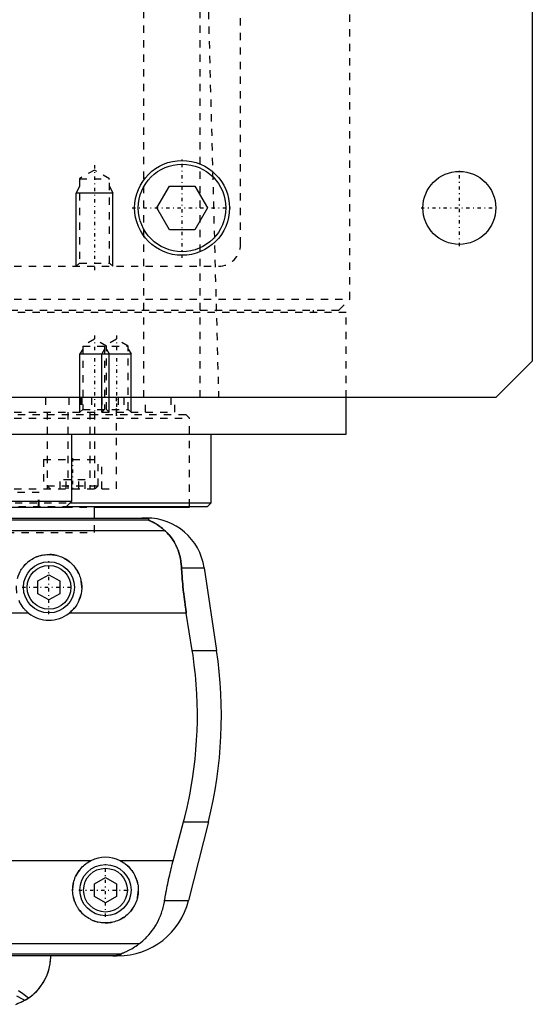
# Model space of a CAD drawing. Extents: x -105 to 105, y -97 to 359.
# Tile 4 of 9: x 35 to 105, y -67 to 68. Entities that reach past the tile are written whole.
import ezdxf

# ---------------------------------------------------------------- set-up
doc = ezdxf.new("R2010")
doc.units = 0
doc.linetypes.add('CENTER', pattern=[1.5, 0.45, -0.5, 0.05, -0.5])
doc.linetypes.add('DASHED', pattern=[2, 1, -1])
for name, color, linetype in [('AM_0', 7, 'CONTINUOUS'), ('AM_10', 7, 'CONTINUOUS'), ('AM_3', 7, 'DASHED'), ('AM_7', 7, 'CENTER')]:
    doc.layers.add(name, color=color, linetype=linetype)

msp = doc.modelspace()

# ---------------------------------------------------------------- linework, layer by layer
at = {"layer": 'AM_0', "color": 7, "linetype": 'CONTINUOUS'}
for p, q in [((105, 311.5), (105, 21.5)), ((53.54, 42.5), (55.27, 45.5)), ((55.27, 45.5), (58.73, 45.5)), ((58.73, 45.5), (60.46, 42.5)), ((55.27, 39.5), (53.54, 42.5)), ((60.46, 42.5), (58.73, 39.5)), ((58.73, 39.5), (55.27, 39.5)), ((105, 21.5), (100, 16.5)), ((100, 16.5), (-100, 16.5)), ((79.5, 11.5), (79.5, 16.5)), ((-79.5, 11.5), (79.5, 11.5)), ((41.88, 2.3), (41.88, 11.5)), ((61, 2.08), (61, 11.5)), ((25.88, 2.3), (41.88, 2.3)), ((26.68, 1.5), (41.08, 1.5)), ((41.08, 1.5), (41.88, 2.3)), ((41.16, 1.58), (60.5, 1.58)), ((41.66, 2.08), (61, 2.08)), ((45, 0), (45, 1.58)), ((45.04, 1.5), (58, 1.5)), ((58, 1.5), (58, 1.58)), ((60.5, 1.58), (61, 2.08)), ((-52.11, 0), (52.11, 0)), ((-52.38, -0.25), (52.38, -0.25)), ((-54.6, -1.69), (54.6, -1.69)), ((37.25, -8.63), (38.75, -7.77)), ((38.75, -7.77), (40.25, -8.63)), ((56.93, -6.81), (60.02, -6.81)), ((60.02, -6.81), (61.72, -18.16)), ((37.25, -10.37), (37.25, -8.63)), ((40.25, -8.63), (40.25, -10.37)), ((38.75, -11.23), (37.25, -10.37)), ((40.25, -10.37), (38.75, -11.23)), ((35.96, -13.03), (-35.96, -13.03)), ((57.58, -13.03), (41.54, -13.03)), ((58.39, -18.16), (57.58, -13.03)), ((58.39, -18.16), (61.72, -18.16)), ((55.78, -46.97), (57.2, -41.62)), ((57.2, -41.62), (60.6, -41.62)), ((60.6, -41.62), (57.89, -52.43)), ((44.5, -46.97), (-44.5, -46.97)), ((55.78, -46.97), (48.5, -46.97)), ((45, -50.13), (46.5, -49.27)), ((46.5, -49.27), (48, -50.13)), ((45, -51.87), (45, -50.13)), ((48, -50.13), (48, -51.87)), ((46.5, -52.73), (45, -51.87)), ((48, -51.87), (46.5, -52.73)), ((54.6, -52.43), (57.89, -52.43)), ((-51.17, -58.31), (51.17, -58.31)), ((-48.57, -59.75), (48.57, -59.75)), ((48.19, -60), (-48.19, -60))]:
    msp.add_line(p, q, dxfattribs=at)
for points in [[(52.38, -0.25, 0), (52.39, -0.25, 0), (52.41, -0.23, 0), (52.43, -0.22, 0), (52.44, -0.21, 0), (52.44, -0.2, 0), (52.45, -0.19, 0), (52.45, -0.17, 0), (52.45, -0.16, 0), (52.45, -0.14, 0), (52.43, -0.13, 0), (52.42, -0.12, 0), (52.41, -0.11, 0), (52.39, -0.1, 0), (52.35, -0.08, 0), (52.3, -0.07, 0), (52.23, -0.05, 0), (52.19, -0.04, 0), (52.17, -0.04, 0), (52.16, -0.04, 0), (52.15, -0.04, 0), (52.15, -0.04, 0), (52.13, -0.04, 0), (52.11, -0.03, 0), (52.1, -0.03, 0), (52.1, -0.03, 0), (52.08, -0.03, 0), (52.06, -0.03, 0), (52.05, -0.03, 0), (52.04, -0.02, 0), (52.01, -0.02, 0), (51.99, -0.02, 0), (51.96, -0.02, 0), (51.93, -0.01, 0), (51.91, -0.01, 0), (51.89, -0.01, 0), (51.87, -0.01, 0), (51.84, -0.01, 0), (51.82, -0.01, 0), (51.82, -0.01, 0), (51.81, -0.01, 0), (51.81, -0.01, 0), (51.8, -0.01, 0), (51.8, -0.01, 0), (51.79, -0.01, 0), (51.78, -0.01, 0), (51.78, -0.01, 0), (51.77, -0.01, 0), (51.77, -0.01, 0), (51.76, -0.01, 0), (51.76, 0, 0), (51.75, 0, 0), (51.74, 0, 0), (51.73, 0, 0), (51.73, 0, 0), (51.72, 0, 0), (51.72, 0, 0), (51.71, 0, 0), (51.7, 0, 0), (51.7, 0, 0), (51.69, 0, 0), (51.68, 0, 0), (51.68, 0, 0), (51.67, 0, 0), (51.67, 0, 0), (51.66, 0, 0), (51.65, 0, 0), (51.65, 0, 0), (51.64, 0, 0), (51.63, 0, 0), (51.63, 0, 0), (51.62, 0, 0), (51.61, 0, 0), (51.6, 0, 0), (51.6, 0, 0), (51.59, 0, 0), (51.58, 0, 0), (51.57, 0, 0), (51.57, 0, 0), (51.56, 0, 0), (51.55, 0, 0), (51.54, 0, 0), (51.53, 0, 0), (51.53, 0, 0), (51.52, 0, 0), (51.52, 0, 0), (51.51, 0, 0), (51.5, 0, 0), (51.49, 0, 0)], [(54.6, -1.69, 0), (54.51, -1.61, 0), (54.32, -1.45, 0), (54.14, -1.31, 0), (54.06, -1.24, 0), (53.97, -1.17, 0), (53.8, -1.05, 0), (53.63, -0.94, 0), (53.48, -0.84, 0), (53.33, -0.75, 0), (53.18, -0.67, 0), (53.12, -0.63, 0), (53.05, -0.59, 0), (52.93, -0.53, 0), (52.81, -0.48, 0), (52.7, -0.42, 0), (52.64, -0.4, 0), (52.63, -0.39, 0), (52.61, -0.38, 0), (52.6, -0.38, 0), (52.6, -0.37, 0), (52.58, -0.37, 0), (52.57, -0.36, 0), (52.55, -0.35, 0), (52.54, -0.35, 0), (52.52, -0.34, 0), (52.52, -0.34, 0), (52.51, -0.33, 0), (52.5, -0.33, 0), (52.48, -0.32, 0), (52.48, -0.32, 0), (52.47, -0.32, 0), (52.46, -0.31, 0), (52.45, -0.31, 0), (52.44, -0.3, 0), (52.44, -0.3, 0), (52.43, -0.3, 0), (52.42, -0.29, 0), (52.41, -0.29, 0), (52.4, -0.28, 0), (52.4, -0.28, 0), (52.39, -0.28, 0), (52.39, -0.28, 0), (52.39, -0.27, 0), (52.38, -0.27, 0), (52.38, -0.27, 0), (52.38, -0.26, 0), (52.38, -0.26, 0), (52.38, -0.26, 0), (52.38, -0.26, 0), (52.38, -0.26, 0), (52.38, -0.25, 0), (52.38, -0.25, 0)], [(56.93, -6.81, 0), (56.92, -6.65, 0), (56.89, -6.32, 0), (56.85, -5.99, 0), (56.82, -5.83, 0), (56.8, -5.66, 0), (56.73, -5.34, 0), (56.65, -5.03, 0), (56.55, -4.72, 0), (56.45, -4.42, 0), (56.33, -4.12, 0), (56.27, -3.97, 0), (56.2, -3.83, 0), (56.06, -3.55, 0), (55.9, -3.27, 0), (55.73, -3, 0), (55.55, -2.74, 0), (55.36, -2.49, 0), (55.26, -2.37, 0), (55.16, -2.25, 0), (54.94, -2.02, 0), (54.72, -1.8, 0), (54.6, -1.69, 0)], [(34.7, -7.53, 0), (34.8, -7.34, 0), (34.9, -7.17, 0), (35.01, -6.99, 0), (35.07, -6.91, 0), (35.13, -6.83, 0), (35.25, -6.67, 0), (35.38, -6.52, 0), (35.52, -6.37, 0), (35.66, -6.23, 0), (35.8, -6.1, 0), (35.88, -6.03, 0), (35.96, -5.97, 0), (36.12, -5.85, 0), (36.29, -5.73, 0), (36.47, -5.62, 0), (36.65, -5.52, 0), (36.83, -5.43, 0), (36.93, -5.38, 0), (37.03, -5.34, 0), (37.22, -5.27, 0), (37.42, -5.2, 0), (37.63, -5.14, 0), (37.83, -5.1, 0), (38.04, -5.06, 0), (38.14, -5.04, 0), (38.24, -5.03, 0), (38.45, -5.01, 0), (38.65, -5, 0), (38.75, -5, 0), (38.85, -5, 0), (39.05, -5.01, 0), (39.26, -5.03, 0), (39.36, -5.04, 0), (39.46, -5.06, 0), (39.67, -5.1, 0), (39.87, -5.14, 0), (40.08, -5.2, 0), (40.28, -5.27, 0), (40.47, -5.34, 0), (40.57, -5.38, 0), (40.67, -5.43, 0), (40.85, -5.52, 0), (41.03, -5.62, 0), (41.21, -5.73, 0), (41.38, -5.85, 0), (41.54, -5.97, 0), (41.62, -6.03, 0), (41.7, -6.1, 0), (41.84, -6.23, 0), (41.98, -6.37, 0), (42.12, -6.52, 0), (42.25, -6.67, 0), (42.37, -6.83, 0), (42.43, -6.91, 0), (42.49, -6.99, 0), (42.6, -7.17, 0), (42.7, -7.34, 0), (42.8, -7.53, 0), (42.88, -7.72, 0), (42.96, -7.91, 0), (42.99, -8.01, 0), (43.03, -8.1, 0), (43.09, -8.3, 0), (43.14, -8.5, 0), (43.18, -8.7, 0), (43.21, -8.91, 0), (43.23, -9.11, 0), (43.24, -9.21, 0), (43.25, -9.31, 0), (43.25, -9.51, 0), (43.25, -9.71, 0), (43.24, -9.81, 0), (43.23, -9.91, 0), (43.21, -10.11, 0), (43.18, -10.32, 0), (43.15, -10.42, 0), (43.13, -10.52, 0), (43.08, -10.73, 0), (43.02, -10.93, 0), (42.95, -11.13, 0), (42.86, -11.32, 0), (42.77, -11.52, 0), (42.72, -11.61, 0), (42.67, -11.7, 0), (42.57, -11.89, 0), (42.45, -12.06, 0), (42.33, -12.23, 0), (42.2, -12.39, 0), (42.06, -12.55, 0), (41.99, -12.62, 0), (41.92, -12.69, 0), (41.77, -12.83, 0), (41.62, -12.97, 0), (41.54, -13.03, 0)], [(57.58, -13.03, 0), (57.55, -12.86, 0), (57.5, -12.52, 0), (57.45, -12.18, 0), (57.43, -12.01, 0), (57.4, -11.84, 0), (57.36, -11.5, 0), (57.31, -11.15, 0), (57.27, -10.81, 0), (57.23, -10.46, 0), (57.19, -10.12, 0), (57.17, -9.94, 0), (57.15, -9.77, 0), (57.12, -9.42, 0), (57.09, -9.07, 0), (57.06, -8.72, 0), (57.03, -8.37, 0), (57, -8.03, 0), (56.99, -7.85, 0), (56.98, -7.68, 0), (56.96, -7.33, 0), (56.94, -6.99, 0), (56.93, -6.81, 0)], [(35.96, -13.03, 0), (35.88, -12.97, 0), (35.73, -12.83, 0), (35.58, -12.69, 0), (35.51, -12.62, 0), (35.44, -12.55, 0), (35.3, -12.39, 0), (35.17, -12.23, 0), (35.05, -12.06, 0), (34.93, -11.89, 0), (34.83, -11.7, 0), (34.78, -11.61, 0), (34.73, -11.52, 0)], [(57.2, -41.62, 0), (57.37, -40.98, 0), (57.68, -39.69, 0), (57.96, -38.38, 0), (58.09, -37.72, 0), (58.21, -37.05, 0), (58.43, -35.73, 0), (58.62, -34.4, 0), (58.78, -33.07, 0), (58.9, -31.75, 0), (58.99, -30.44, 0), (59.03, -29.79, 0), (59.06, -29.15, 0), (59.09, -27.88, 0), (59.09, -26.64, 0), (59.07, -25.38, 0), (59.02, -24.1, 0), (58.94, -22.8, 0), (58.88, -22.14, 0), (58.82, -21.48, 0), (58.67, -20.16, 0), (58.5, -18.82, 0), (58.39, -18.16, 0)], [(48.5, -46.97, 0), (48.6, -47.02, 0), (48.8, -47.13, 0), (49, -47.26, 0), (49.09, -47.32, 0), (49.18, -47.39, 0), (49.36, -47.53, 0), (49.53, -47.67, 0), (49.69, -47.82, 0), (49.84, -47.98, 0), (49.98, -48.15, 0), (50.05, -48.24, 0), (50.12, -48.33, 0), (50.25, -48.52, 0), (50.37, -48.71, 0), (50.49, -48.91, 0), (50.59, -49.12, 0), (50.68, -49.33, 0), (50.72, -49.44, 0), (50.76, -49.55, 0), (50.83, -49.76, 0), (50.88, -49.99, 0), (50.91, -50.1, 0), (50.93, -50.21, 0), (50.96, -50.43, 0), (50.99, -50.65, 0), (50.99, -50.76, 0), (51, -50.87, 0), (51, -51.08, 0), (50.99, -51.3, 0), (50.97, -51.51, 0), (50.94, -51.73, 0), (50.9, -51.95, 0), (50.87, -52.06, 0), (50.85, -52.17, 0), (50.78, -52.38, 0), (50.71, -52.59, 0), (50.62, -52.8, 0), (50.53, -53, 0), (50.43, -53.2, 0), (50.37, -53.29, 0), (50.31, -53.39, 0), (50.19, -53.57, 0), (50.06, -53.75, 0), (49.93, -53.92, 0), (49.78, -54.08, 0), (49.63, -54.23, 0), (49.56, -54.3, 0), (49.48, -54.37, 0), (49.31, -54.51, 0), (49.14, -54.65, 0), (48.95, -54.77, 0), (48.76, -54.89, 0), (48.57, -55, 0), (48.46, -55.05, 0), (48.36, -55.1, 0), (48.15, -55.19, 0), (47.94, -55.26, 0), (47.72, -55.33, 0), (47.5, -55.39, 0), (47.28, -55.43, 0), (47.16, -55.45, 0), (47.05, -55.47, 0), (46.83, -55.49, 0), (46.61, -55.5, 0), (46.5, -55.5, 0), (46.39, -55.5, 0), (46.17, -55.49, 0), (45.95, -55.47, 0), (45.84, -55.45, 0), (45.72, -55.43, 0), (45.5, -55.39, 0), (45.28, -55.33, 0), (45.06, -55.26, 0), (44.85, -55.19, 0), (44.64, -55.1, 0), (44.54, -55.05, 0), (44.43, -55, 0), (44.24, -54.89, 0), (44.05, -54.77, 0), (43.86, -54.65, 0), (43.69, -54.51, 0), (43.52, -54.37, 0), (43.44, -54.3, 0), (43.37, -54.23, 0), (43.22, -54.08, 0), (43.07, -53.92, 0), (42.94, -53.75, 0), (42.81, -53.57, 0), (42.69, -53.39, 0), (42.63, -53.29, 0), (42.57, -53.2, 0), (42.47, -53, 0), (42.38, -52.8, 0), (42.29, -52.59, 0), (42.22, -52.38, 0), (42.15, -52.17, 0), (42.13, -52.06, 0), (42.1, -51.95, 0), (42.06, -51.73, 0), (42.03, -51.51, 0), (42.01, -51.3, 0), (42, -51.08, 0), (42, -50.87, 0), (42.01, -50.76, 0), (42.01, -50.65, 0), (42.04, -50.43, 0), (42.07, -50.21, 0), (42.09, -50.1, 0), (42.12, -49.99, 0), (42.17, -49.76, 0), (42.24, -49.55, 0), (42.28, -49.44, 0), (42.32, -49.33, 0), (42.41, -49.12, 0), (42.51, -48.91, 0), (42.63, -48.71, 0), (42.75, -48.52, 0), (42.88, -48.33, 0), (42.95, -48.24, 0), (43.02, -48.15, 0), (43.16, -47.98, 0), (43.31, -47.82, 0), (43.47, -47.67, 0), (43.64, -47.53, 0), (43.82, -47.39, 0), (43.91, -47.32, 0), (44, -47.26, 0), (44.2, -47.13, 0), (44.4, -47.02, 0), (44.5, -46.97, 0)], [(54.6, -52.43, 0), (54.63, -52.27, 0), (54.68, -51.97, 0), (54.73, -51.66, 0), (54.76, -51.51, 0), (54.79, -51.35, 0), (54.85, -51.05, 0), (54.91, -50.74, 0), (54.97, -50.44, 0), (55.03, -50.13, 0), (55.1, -49.83, 0), (55.13, -49.68, 0), (55.16, -49.52, 0), (55.23, -49.22, 0), (55.3, -48.92, 0), (55.37, -48.63, 0), (55.44, -48.33, 0), (55.51, -48.03, 0), (55.55, -47.88, 0), (55.58, -47.73, 0), (55.66, -47.42, 0), (55.74, -47.12, 0), (55.78, -46.97, 0)], [(51.17, -58.31, 0), (51.33, -58.19, 0), (51.62, -57.95, 0), (51.91, -57.69, 0), (52.04, -57.56, 0), (52.18, -57.42, 0), (52.44, -57.14, 0), (52.68, -56.85, 0), (52.91, -56.55, 0), (53.13, -56.24, 0), (53.34, -55.91, 0), (53.44, -55.75, 0), (53.53, -55.58, 0), (53.71, -55.24, 0), (53.87, -54.88, 0), (54.02, -54.53, 0), (54.16, -54.16, 0), (54.28, -53.78, 0), (54.34, -53.6, 0), (54.39, -53.4, 0), (54.49, -53.02, 0), (54.57, -52.62, 0), (54.6, -52.43, 0)], [(48.57, -59.75, 0), (48.57, -59.75, 0), (48.57, -59.74, 0), (48.57, -59.74, 0), (48.57, -59.74, 0), (48.57, -59.74, 0), (48.57, -59.74, 0), (48.57, -59.73, 0), (48.58, -59.73, 0), (48.58, -59.73, 0), (48.59, -59.72, 0), (48.59, -59.72, 0), (48.6, -59.72, 0), (48.61, -59.71, 0), (48.62, -59.71, 0), (48.63, -59.71, 0), (48.64, -59.7, 0), (48.65, -59.7, 0), (48.66, -59.69, 0), (48.66, -59.69, 0), (48.68, -59.68, 0), (48.69, -59.68, 0), (48.7, -59.68, 0), (48.71, -59.67, 0), (48.72, -59.67, 0), (48.74, -59.66, 0), (48.74, -59.66, 0), (48.75, -59.65, 0), (48.77, -59.65, 0), (48.79, -59.64, 0), (48.8, -59.63, 0), (48.82, -59.63, 0), (48.84, -59.62, 0), (48.85, -59.62, 0), (48.86, -59.61, 0), (48.88, -59.6, 0), (48.9, -59.6, 0), (48.97, -59.57, 0), (49.1, -59.52, 0), (49.23, -59.46, 0), (49.38, -59.39, 0), (49.46, -59.36, 0), (49.54, -59.32, 0), (49.71, -59.23, 0), (49.9, -59.14, 0), (50.09, -59.03, 0), (50.28, -58.92, 0), (50.48, -58.79, 0), (50.58, -58.73, 0), (50.68, -58.66, 0), (50.88, -58.53, 0), (51.07, -58.38, 0), (51.17, -58.31, 0)], [(34.2, -66.65, 0), (34.48, -66.55, 0), (34.99, -66.33, 0), (35.46, -66.08, 0), (35.69, -65.95, 0), (35.91, -65.81, 0), (36.32, -65.51, 0), (36.71, -65.18, 0), (37.07, -64.83, 0), (37.4, -64.46, 0), (37.7, -64.07, 0), (37.83, -63.87, 0), (37.96, -63.67, 0), (38.2, -63.25, 0), (38.4, -62.83, 0), (38.58, -62.4, 0), (38.72, -61.96, 0), (38.83, -61.52, 0), (38.88, -61.3, 0), (38.92, -61.08, 0), (38.97, -60.64, 0), (39, -60.21, 0), (39, -60, 0)], [(35.44, -66.1, 0), (35.63, -65.98, 0), (36.01, -65.74, 0), (36.36, -65.47, 0), (36.53, -65.33, 0), (36.7, -65.19, 0), (37.01, -64.89, 0), (37.3, -64.57, 0), (37.57, -64.24, 0), (37.81, -63.9, 0), (38.03, -63.55, 0), (38.14, -63.37, 0), (38.23, -63.19, 0), (38.41, -62.82, 0), (38.56, -62.45, 0), (38.69, -62.07, 0), (38.79, -61.69, 0), (38.88, -61.31, 0), (38.91, -61.12, 0), (38.94, -60.93, 0), (38.98, -60.56, 0), (39, -60.18, 0), (39, -60, 0)], [(47.52, -60, 0), (47.53, -60, 0), (47.54, -60, 0), (47.55, -60, 0), (47.55, -60, 0), (47.56, -60, 0), (47.57, -60, 0), (47.57, -60, 0), (47.58, -60, 0), (47.59, -60, 0), (47.6, -60, 0), (47.61, -60, 0), (47.61, -60, 0), (47.62, -60, 0), (47.63, -60, 0), (47.64, -60, 0), (47.65, -60, 0), (47.66, -60, 0), (47.66, -60, 0), (47.67, -60, 0), (47.67, -60, 0), (47.68, -60, 0), (47.69, -60, 0), (47.69, -60, 0), (47.7, -60, 0), (47.71, -60, 0), (47.71, -60, 0), (47.72, -60, 0), (47.73, -60, 0), (47.73, -60, 0), (47.74, -60, 0), (47.75, -60, 0), (47.76, -60, 0), (47.76, -60, 0), (47.77, -60, 0), (47.78, -60, 0), (47.78, -60, 0), (47.79, -60, 0), (47.8, -60, 0), (47.81, -60, 0), (47.81, -60, 0), (47.81, -60, 0), (47.82, -60, 0), (47.83, -59.99, 0), (47.83, -59.99, 0), (47.84, -59.99, 0), (47.85, -59.99, 0), (47.85, -59.99, 0), (47.86, -59.99, 0), (47.86, -59.99, 0), (47.87, -59.99, 0), (47.89, -59.99, 0), (47.93, -59.99, 0), (47.95, -59.99, 0), (47.97, -59.99, 0), (48, -59.99, 0), (48.03, -59.98, 0), (48.06, -59.98, 0), (48.09, -59.98, 0), (48.11, -59.98, 0), (48.13, -59.98, 0), (48.14, -59.98, 0), (48.16, -59.97, 0), (48.19, -59.97, 0), (48.2, -59.97, 0), (48.21, -59.97, 0), (48.23, -59.97, 0), (48.25, -59.96, 0), (48.26, -59.96, 0), (48.27, -59.96, 0), (48.28, -59.96, 0), (48.3, -59.96, 0), (48.35, -59.95, 0), (48.43, -59.93, 0), (48.49, -59.92, 0), (48.54, -59.9, 0), (48.57, -59.89, 0), (48.58, -59.88, 0), (48.6, -59.87, 0), (48.62, -59.86, 0), (48.63, -59.84, 0), (48.63, -59.83, 0), (48.63, -59.81, 0), (48.63, -59.8, 0), (48.62, -59.79, 0), (48.62, -59.78, 0), (48.6, -59.77, 0), (48.58, -59.75, 0), (48.57, -59.75, 0)], [(35.44, -66.1, 0), (35.25, -66.2, 0), (34.88, -66.38, 0), (34.49, -66.54, 0), (34.3, -66.61, 0)]]:
    msp.add_polyline3d(points, dxfattribs=at)
for centre, radius in [((57, 42.5), 6.5), ((57, 42.5), 6), ((95, 42.5), 5), ((38.75, -9.5), 3.5), ((38.75, -9.5), 3), ((46.5, -51), 3.5), ((46.5, -51), 3)]:
    msp.add_circle(centre, radius, dxfattribs=at)
for centre, radius, start, end in [((52.11, -8), 8, 8.533, 90), ((38.75, -9.5), 4.5, 231.7104, 308.2896), ((2.39, -27.06), 60, 345.9622, 8.533), ((46.5, -51), 4.5, 63.6372, 116.3628), ((48.19, -50), 10, 270, 345.9622)]:
    msp.add_arc(centre, radius, start, end, dxfattribs=at)
at = {"layer": 'AM_10', "color": 7, "linetype": 'CONTINUOUS'}
for p, q in [((42.93, 45.5), (42.5, 44.5)), ((47.07, 45.5), (47.5, 44.5)), ((47.5, 44.5), (42.5, 44.5)), ((42.5, 34.5), (42.5, 44.5)), ((47.5, 34.5), (47.5, 44.5)), ((43.38, 23.16), (43, 22.5)), ((46.38, 23.16), (46, 22.5)), ((46.62, 23.16), (47, 22.5)), ((49.62, 23.16), (50, 22.5)), ((43, 14.5), (43, 22.5)), ((43, 22.5), (50, 22.5)), ((46, 14.5), (46, 22.5)), ((47, 14.5), (47, 22.5)), ((50, 14.5), (50, 22.5))]:
    msp.add_line(p, q, dxfattribs=at)
at = {"layer": 'AM_3', "color": 6, "linetype": 'DASHED'}
for p, q in [((65, 37.5), (65, 292.5)), ((80, 30), (80, 291.5)), ((51.74, 16.5), (51.74, 77.05)), ((59.5, 16.5), (59.5, 75.49)), ((60.5, 73.35), (62, 16.5)), ((45, 47.69), (42.93, 46.5)), ((47.07, 46.5), (45, 47.69)), ((42.93, 46.5), (42.93, 34.93)), ((42.93, 46.5), (47.07, 46.5)), ((47.07, 34.93), (47.07, 46.5)), ((-62, 34.5), (62, 34.5)), ((42.93, 34.93), (42.5, 34.5)), ((42.93, 34.93), (47.07, 34.93)), ((47.5, 34.5), (47.07, 34.93)), ((-80, 30), (80, 30)), ((78.5, 28.5), (80, 30)), ((-78.5, 28.5), (78.5, 28.5)), ((75, 28.2), (75, 28.5)), ((-79.5, 28.2), (79.5, 28.2)), ((79.5, 16.5), (79.5, 28.2)), ((45, 24.5), (43.38, 23.56)), ((46.62, 23.56), (45, 24.5)), ((48, 24.5), (46.38, 23.56)), ((49.62, 23.56), (48, 24.5)), ((43.38, 23.56), (43.38, 14.88)), ((43.38, 23.56), (49.62, 23.56)), ((46.38, 23.56), (46.38, 14.88)), ((46.62, 14.88), (46.62, 23.56)), ((49.62, 14.88), (49.62, 23.56)), ((38.29, 16.5), (38.29, 14.5)), ((41.5, 16.5), (41.5, 14.5)), ((43.09, 16.5), (43.09, 14.5)), ((43.24, 16.5), (43.24, 14.5)), ((44.59, 16.5), (44.59, 14.5)), ((46, 16.5), (46, 14.5)), ((48, 4), (48, 16.5)), ((48.25, 16.5), (48.25, 14.5)), ((49, 16.5), (49, 14.5)), ((52, 14.5), (52, 16.5)), ((55.47, 16.5), (55.47, 14.5)), ((56, 14.5), (56, 16.5)), ((43.38, 14.88), (43, 14.5)), ((43.38, 14.88), (49.62, 14.88)), ((46.38, 14.88), (46, 14.5)), ((47, 14.5), (46.62, 14.88)), ((50, 14.5), (49.62, 14.88)), ((-58, 13.7), (58, 13.7)), ((-57.5, 14.2), (57.5, 14.2)), ((-56, 14.5), (56, 14.5)), ((38.5, 14.5), (38.5, 4)), ((41.36, 14.5), (41.36, 4)), ((44.34, 14.5), (44.34, 4)), ((45, 14.5), (45, 4)), ((58, 13.7), (57.5, 14.2)), ((58, 1.58), (58, 13.7)), ((38, 8), (38, 4)), ((38, 8), (46, 8)), ((45.5, 4.4), (45.5, 8)), ((46, 4), (46, 8)), ((38.5, 4.4), (38.9, 4)), ((38.5, 4.4), (45.5, 4.4)), ((40.27, 4), (40.27, 5.25)), ((43.73, 5.25), (40.27, 5.25)), ((41.13, 4), (41.13, 5.25)), ((42.87, 4), (42.87, 5.25)), ((43.73, 4), (43.73, 5.25)), ((45.1, 4), (45.5, 4.4)), ((-48, 4), (48, 4)), ((37.43, 3.5), (30.33, 3.5)), ((37.32, 1.5), (37.32, 3.5)), ((37.43, 1.5), (37.43, 3.5)), ((-45.04, 1.5), (45.04, 1.5)), ((26.1, 2.08), (41.66, 2.08)), ((26.6, 1.58), (41.16, 1.58)), ((45, -2), (45, 0)), ((-45, -2), (45, -2)), ((-45, -2), (45, -2))]:
    msp.add_line(p, q, dxfattribs=at)
for points in [[(52.38, -0.25, 0), (52.38, -0.25, 0), (52.38, -0.26, 0), (52.38, -0.26, 0), (52.38, -0.26, 0), (52.38, -0.26, 0), (52.38, -0.26, 0), (52.38, -0.27, 0), (52.38, -0.27, 0), (52.38, -0.27, 0), (52.39, -0.27, 0), (52.39, -0.28, 0), (52.39, -0.28, 0), (52.4, -0.28, 0), (52.41, -0.28, 0), (52.41, -0.29, 0), (52.42, -0.29, 0), (52.43, -0.3, 0), (52.43, -0.3, 0), (52.44, -0.3, 0), (52.45, -0.31, 0), (52.46, -0.31, 0), (52.46, -0.31, 0), (52.47, -0.32, 0), (52.48, -0.32, 0), (52.49, -0.33, 0), (52.5, -0.33, 0), (52.5, -0.33, 0), (52.51, -0.34, 0), (52.53, -0.34, 0), (52.54, -0.35, 0), (52.55, -0.35, 0), (52.57, -0.36, 0), (52.57, -0.36, 0), (52.58, -0.37, 0), (52.6, -0.37, 0), (52.61, -0.38, 0), (52.66, -0.4, 0), (52.76, -0.45, 0), (52.88, -0.51, 0), (53, -0.57, 0), (53.06, -0.6, 0), (53.13, -0.64, 0), (53.27, -0.72, 0), (53.43, -0.81, 0), (53.59, -0.91, 0), (53.76, -1.02, 0), (53.94, -1.15, 0), (54.03, -1.21, 0), (54.12, -1.29, 0), (54.31, -1.44, 0), (54.5, -1.6, 0), (54.6, -1.69, 0)], [(54.6, -1.69, 0), (54.72, -1.8, 0), (54.94, -2.02, 0), (55.16, -2.25, 0), (55.26, -2.37, 0), (55.36, -2.49, 0), (55.55, -2.74, 0), (55.73, -3, 0), (55.9, -3.27, 0), (56.06, -3.55, 0), (56.2, -3.83, 0), (56.27, -3.98, 0), (56.33, -4.12, 0), (56.45, -4.42, 0), (56.55, -4.72, 0), (56.65, -5.03, 0), (56.73, -5.34, 0), (56.8, -5.66, 0), (56.82, -5.83, 0), (56.85, -5.99, 0), (56.89, -6.32, 0), (56.92, -6.65, 0), (56.93, -6.81, 0)], [(56.93, -6.81, 0), (56.94, -6.99, 0), (56.96, -7.33, 0), (56.98, -7.68, 0), (56.99, -7.85, 0), (57, -8.03, 0), (57.03, -8.37, 0), (57.06, -8.72, 0), (57.09, -9.07, 0), (57.12, -9.42, 0), (57.15, -9.77, 0), (57.17, -9.94, 0), (57.19, -10.12, 0), (57.23, -10.46, 0), (57.27, -10.81, 0), (57.31, -11.15, 0), (57.36, -11.5, 0), (57.4, -11.84, 0), (57.43, -12.01, 0), (57.45, -12.18, 0), (57.5, -12.52, 0), (57.55, -12.86, 0), (57.58, -13.03, 0)], [(48.57, -59.75, 0), (48.58, -59.75, 0), (48.6, -59.77, 0), (48.62, -59.78, 0), (48.62, -59.79, 0), (48.63, -59.8, 0), (48.63, -59.81, 0), (48.63, -59.83, 0), (48.63, -59.84, 0), (48.62, -59.86, 0), (48.6, -59.87, 0), (48.58, -59.88, 0), (48.57, -59.89, 0), (48.54, -59.9, 0), (48.49, -59.92, 0), (48.43, -59.93, 0), (48.35, -59.95, 0), (48.3, -59.96, 0), (48.28, -59.96, 0), (48.27, -59.96, 0), (48.26, -59.96, 0), (48.25, -59.96, 0), (48.23, -59.97, 0), (48.21, -59.97, 0), (48.2, -59.97, 0), (48.19, -59.97, 0), (48.16, -59.97, 0), (48.14, -59.98, 0), (48.13, -59.98, 0), (48.11, -59.98, 0), (48.09, -59.98, 0), (48.06, -59.98, 0), (48.03, -59.98, 0), (48, -59.99, 0), (47.97, -59.99, 0), (47.95, -59.99, 0), (47.93, -59.99, 0), (47.91, -59.99, 0), (47.9, -59.99, 0), (47.9, -59.99, 0), (47.89, -59.99, 0), (47.89, -59.99, 0), (47.88, -59.99, 0), (47.88, -59.99, 0), (47.87, -59.99, 0), (47.86, -59.99, 0), (47.86, -59.99, 0), (47.85, -59.99, 0), (47.85, -59.99, 0), (47.84, -59.99, 0), (47.83, -59.99, 0), (47.83, -59.99, 0), (47.82, -60, 0), (47.81, -60, 0), (47.81, -60, 0), (47.81, -60, 0), (47.8, -60, 0), (47.79, -60, 0), (47.78, -60, 0), (47.78, -60, 0), (47.77, -60, 0), (47.76, -60, 0), (47.76, -60, 0), (47.75, -60, 0), (47.74, -60, 0), (47.73, -60, 0), (47.73, -60, 0), (47.72, -60, 0), (47.71, -60, 0), (47.71, -60, 0), (47.7, -60, 0), (47.69, -60, 0), (47.69, -60, 0), (47.68, -60, 0), (47.67, -60, 0), (47.67, -60, 0), (47.66, -60, 0), (47.66, -60, 0), (47.65, -60, 0), (47.64, -60, 0), (47.63, -60, 0), (47.62, -60, 0), (47.61, -60, 0), (47.61, -60, 0), (47.6, -60, 0), (47.59, -60, 0), (47.58, -60, 0), (47.57, -60, 0), (47.57, -60, 0), (47.56, -60, 0), (47.55, -60, 0), (47.55, -60, 0), (47.54, -60, 0), (47.53, -60, 0), (47.52, -60, 0)], [(34.3, -65.48, 0), (34.5, -65.59, 0), (34.89, -65.8, 0), (35.26, -66, 0), (35.44, -66.1, 0)], [(35.94, -65.78, 0), (35.76, -65.65, 0), (35.37, -65.37, 0), (34.97, -65.08, 0), (34.77, -64.93, 0), (34.57, -64.78, 0)]]:
    msp.add_polyline3d(points, dxfattribs=at)
for centre, radius, start, end in [((62, 37.5), 3, 270, 0), ((38.75, -9.5), 4.5, 308.2896, 231.7104), ((46.5, -51), 4.5, 116.3628, 63.6372)]:
    msp.add_arc(centre, radius, start, end, dxfattribs=at)
at = {"layer": 'AM_7', "color": 4, "linetype": 'CENTER'}
for p, q in [((57, 35.67), (57, 49.33)), ((45, 48.35), (45, 33.84)), ((95, 37.25), (95, 47.75)), ((50.17, 42.5), (63.83, 42.5)), ((89.75, 42.5), (100.25, 42.5)), ((45, 25), (45, 14)), ((48, 25), (48, 14)), ((42, 8.2), (42, 3.8)), ((38.75, -13.18), (38.75, -5.82)), ((35.08, -9.5), (42.42, -9.5)), ((46.5, -54.67), (46.5, -47.33)), ((42.83, -51), (50.17, -51))]:
    msp.add_line(p, q, dxfattribs=at)

doc.saveas('drawing.dxf')
